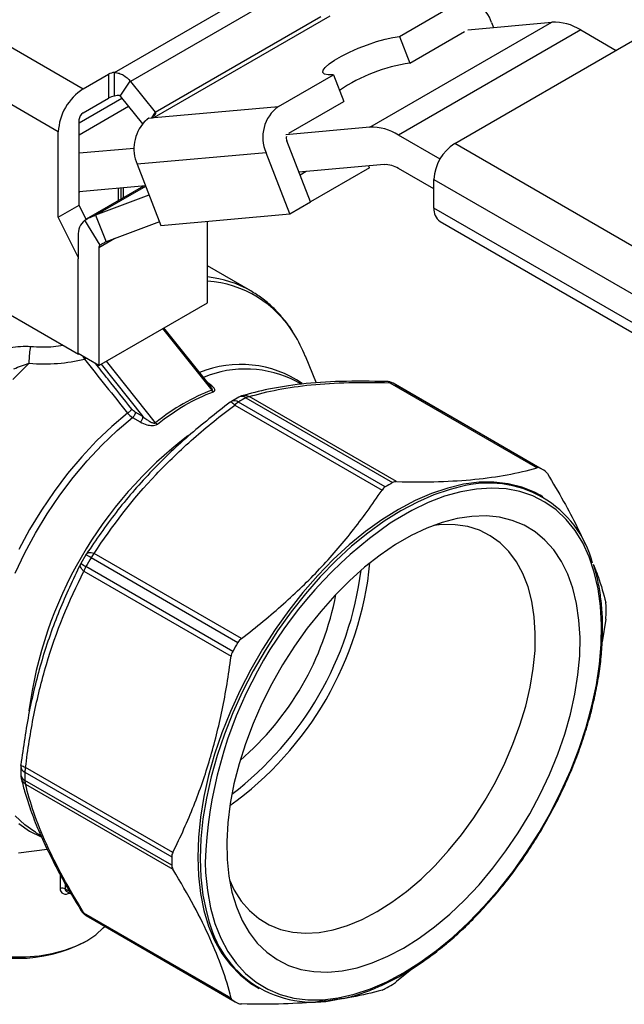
# Model space of a CAD drawing. Header units: inches. Extents: x 0.7 to 32.2, y 0.7 to 24.8.
# Tile 12 of 14: x 26.9 to 28.9, y 19.6 to 22.9. Entities that reach past the tile are written whole.
import ezdxf

# ---------------------------------------------------------------- set-up
doc = ezdxf.new("R2010")
doc.units = ezdxf.units.IN
doc.header["$LTSCALE"] = 3
doc.header["$MEASUREMENT"] = 0

msp = doc.modelspace()

# ---------------------------------------------------------------- linework, layer by layer
for p, q in [((27.2144, 22.7512), (27.7949, 23.0863)), ((26.5379, 23.0254), (27.1086, 22.696)), ((27.8248, 23.0424), (27.268, 22.721)), ((28.1733, 22.8721), (28.357, 22.9782)), ((27.9384, 22.9408), (27.347, 22.5994)), ((27.351, 22.6177), (27.9078, 22.9391)), ((28.0725, 22.5666), (28.6849, 22.9201)), ((28.4029, 22.8949), (28.6849, 22.9201)), ((28.4823, 22.9188), (28.4886, 22.9026)), ((28.7824, 22.894), (28.1699, 22.5405)), ((28.2081, 22.7824), (28.3918, 22.8885)), ((28.7824, 22.894), (28.9013, 22.8254)), ((27.0251, 22.5513), (26.4544, 22.8808)), ((28.1733, 22.8721), (28.2081, 22.7824)), ((28.3585, 22.512), (28.957, 22.8575)), ((27.2144, 22.6708), (27.2144, 22.7512)), ((27.1086, 22.696), (27.1934, 22.7449)), ((27.1934, 22.7449), (27.1934, 22.6645)), ((27.2331, 22.6717), (27.2671, 22.7221)), ((27.268, 22.721), (27.351, 22.6177)), ((27.7656, 22.6368), (27.9506, 22.7435)), ((27.9506, 22.7435), (27.9854, 22.6539)), ((27.0947, 22.5811), (27.239, 22.6643)), ((27.1086, 22.6156), (27.1934, 22.6645)), ((27.2332, 22.6715), (27.3082, 22.5782)), ((27.8004, 22.5471), (27.9854, 22.6539)), ((27.2616, 22.6362), (27.0947, 22.5399)), ((27.347, 22.5994), (27.7656, 22.6368)), ((27.0947, 22.3044), (27.0947, 22.5915)), ((27.3301, 22.5978), (27.3414, 22.5988)), ((27.3513, 22.6174), (27.3391, 22.5986)), ((27.3412, 22.6006), (27.3414, 22.5988)), ((27.3414, 22.5988), (27.347, 22.5994)), ((27.0251, 22.2643), (27.0251, 22.5513)), ((28.0725, 22.5666), (27.7905, 22.5414)), ((27.8731, 22.3158), (27.7935, 22.5211)), ((28.3092, 22.46), (28.1699, 22.5405)), ((27.28, 22.4957), (27.0947, 22.4791)), ((30.5744, 21.2327), (28.3585, 22.512)), ((27.7239, 22.4809), (27.2899, 22.4421)), ((27.8035, 22.2756), (27.7239, 22.4809)), ((27.2899, 22.4421), (27.3696, 22.2368)), ((28.1212, 22.441), (27.8345, 22.4154)), ((28.072, 22.4306), (27.873, 22.3157)), ((28.072, 22.4306), (28.0697, 22.4364)), ((28.2889, 22.3593), (28.1699, 22.428)), ((27.8593, 22.4176), (27.8383, 22.4055)), ((28.2889, 22.3914), (30.5048, 21.1122)), ((28.2889, 22.295), (28.2889, 22.3914)), ((27.3182, 22.3692), (27.0947, 22.3492)), ((27.3119, 22.3686), (27.1189, 22.2572)), ((27.3187, 22.3679), (27.1507, 22.2709)), ((27.2259, 22.361), (27.2259, 22.319)), ((27.236, 22.3248), (27.236, 22.3619)), ((27.2439, 22.3294), (27.2439, 22.3626)), ((27.0947, 22.3479), (27.0978, 22.3495)), ((27.3301, 22.3386), (27.1507, 22.2709)), ((27.0251, 22.2643), (27.0947, 22.3044)), ((27.1184, 22.2566), (27.0947, 22.3044)), ((27.8035, 22.2756), (27.8731, 22.3158)), ((30.5048, 21.0157), (28.2889, 22.295)), ((27.092, 22.1295), (27.0251, 22.2643)), ((27.1653, 22.1703), (27.114, 22.2543)), ((27.1507, 22.2709), (27.1855, 22.1813)), ((27.3696, 22.2368), (27.8035, 22.2756)), ((27.3649, 22.2489), (27.1855, 22.1813)), ((27.5271, 21.9768), (27.5271, 22.2509)), ((28.3093, 22.2499), (30.5252, 20.9707)), ((27.092, 22.2018), (27.092, 22.1248)), ((27.2149, 22.1923), (27.1616, 22.1616)), ((27.1616, 22.1616), (27.1616, 21.7658)), ((27.0923, 22.1246), (27.092, 22.1248)), ((27.0923, 21.8058), (27.0923, 22.1246)), ((27.6728, 22.0161), (27.5271, 22.1003)), ((26.7607, 21.9953), (27.0933, 21.8033)), ((27.6772, 22.0136), (27.6728, 22.0161)), ((27.1616, 21.7658), (27.5271, 21.9768)), ((27.376, 21.8895), (27.5414, 21.6824)), ((27.5379, 21.6949), (27.3804, 21.8921)), ((27.1616, 21.7658), (27.0923, 21.8058)), ((27.0933, 21.8052), (27.0933, 21.8033)), ((27.095, 21.8042), (27.0933, 21.8033)), ((27.1064, 21.7976), (27.1128, 21.7868)), ((27.8931, 21.7062), (27.8561, 21.7967)), ((27.1689, 21.77), (27.3099, 21.5935)), ((27.3523, 21.5732), (27.1868, 21.7803)), ((27.8419, 21.7026), (27.8263, 21.7116)), ((28.1407, 21.7076), (28.636, 21.4217)), ((28.6451, 21.4206), (28.1512, 21.7057)), ((28.6538, 21.4157), (28.1598, 21.7009)), ((27.6318, 21.659), (27.6073, 21.6449)), ((28.1628, 21.3749), (27.6676, 21.6608)), ((27.6187, 21.6326), (28.114, 21.3467)), ((28.1249, 21.3574), (27.631, 21.6426)), ((27.6554, 21.6566), (28.1493, 21.3715)), ((27.3099, 21.5935), (27.2839, 21.6085)), ((27.2748, 21.5906), (27.3008, 21.5756)), ((28.6549, 21.3242), (28.6466, 21.329)), ((27.1177, 21.1288), (27.1007, 21.0995)), ((27.12, 21.1315), (27.1191, 21.1303)), ((27.6408, 20.8472), (27.1456, 21.1331)), ((27.0996, 21.0962), (27.1002, 21.0976)), ((27.1351, 21.1192), (27.6291, 20.834)), ((27.111, 21.0733), (27.6062, 20.7874)), ((27.6118, 20.8041), (27.1179, 21.0893)), ((28.8665, 20.9121), (28.8546, 20.8358)), ((26.8986, 20.4175), (26.8986, 20.3892)), ((27.4103, 20.1278), (26.915, 20.4137)), ((26.9125, 20.3981), (27.4064, 20.113)), ((27.4064, 20.0848), (26.9125, 20.37)), ((26.915, 20.3573), (27.4103, 20.0714)), ((26.9504, 20.1943), (26.9667, 20.1849)), ((26.8916, 20.126), (26.9874, 20.139)), ((27.0308, 20.0548), (27.0308, 20.0064)), ((27.0487, 20.0046), (27.0487, 20.0225)), ((27.0645, 19.9955), (27.0487, 20.0046)), ((27.0542, 19.9961), (27.0692, 19.9874)), ((27.0591, 19.9933), (27.0585, 19.9892)), ((27.0585, 19.9892), (27.0632, 19.9909)), ((27.6062, 19.6382), (27.111, 19.9241)), ((27.1179, 19.916), (27.6118, 19.6308)), ((27.1265, 19.9108), (27.6204, 19.6257)), ((27.1128, 19.8262), (27.1211, 19.831)), ((28.2205, 19.7402), (28.1628, 19.6932)), ((27.6919, 19.6753), (27.7003, 19.6705))]:
    msp.add_line(p, q)
at = {"flags": 128}
for points in [[(27.9506, 22.7435), (27.9329, 22.7432), (27.921, 22.7456), (27.9151, 22.7508), (27.9157, 22.7584), (27.9227, 22.7682), (27.9358, 22.7798), (27.9544, 22.7925), (27.9776, 22.806), (28.0046, 22.8195), (28.0341, 22.8325), (28.0648, 22.8444), (28.0953, 22.8548), (28.1244, 22.863), (28.1508, 22.8689), (28.1733, 22.8721)], [(26.8721, 21.7179), (26.9273, 21.7732)], [(27.2579, 21.6053), (27.2052, 21.5608), (27.1537, 21.5119), (27.1039, 21.4588), (27.0561, 21.402), (27.0107, 21.3419), (26.968, 21.2789), (26.9283, 21.2136), (26.8919, 21.1463)], [(26.8794, 21.0669), (26.9119, 21.135), (26.9479, 21.2017), (26.9873, 21.2666), (27.0297, 21.3291), (27.0747, 21.3887), (27.1221, 21.4451), (27.1715, 21.4978), (27.2226, 21.5464), (27.2748, 21.5906)], [(28.6466, 21.329), (28.6265, 21.3396), (28.5839, 21.3567), (28.5385, 21.3679), (28.4906, 21.3732), (28.4404, 21.3726), (28.3884, 21.366), (28.335, 21.3535), (28.2804, 21.3352), (28.225, 21.3112), (28.1692, 21.2817), (28.1135, 21.2469), (28.0581, 21.2069), (28.0035, 21.1622), (27.95, 21.1129), (27.8981, 21.0595), (27.8479, 21.0023), (27.8, 20.9416), (27.7546, 20.878), (27.712, 20.8117), (27.6726, 20.7434), (27.6365, 20.6734), (27.6041, 20.6023), (27.5755, 20.5304), (27.551, 20.4584), (27.5307, 20.3867), (27.5148, 20.3157), (27.5034, 20.2461), (27.4965, 20.1781), (27.4942, 20.1124), (27.4965, 20.0494), (27.5034, 19.9894), (27.5148, 19.933), (27.5307, 19.8804), (27.551, 19.8321), (27.5755, 19.7884), (27.6041, 19.7495), (27.6365, 19.7158), (27.6726, 19.6874), (27.6919, 19.6753)], [(28.3772, 21.3573), (28.3433, 21.3487), (28.2887, 21.3304), (28.2333, 21.3064), (28.1776, 21.2769), (28.1218, 21.2421), (28.0665, 21.2021), (28.0119, 21.1574), (27.9584, 21.1081), (27.9064, 21.0547), (27.8563, 20.9975), (27.8084, 20.9368), (27.7629, 20.8731), (27.7204, 20.8069), (27.6809, 20.7386), (27.6449, 20.6686), (27.6124, 20.5974), (27.5839, 20.5256), (27.5594, 20.4536), (27.5391, 20.3818), (27.5232, 20.3109), (27.5117, 20.2412), (27.5048, 20.1733), (27.5025, 20.1076), (27.5048, 20.0446), (27.5117, 19.9846), (27.5232, 19.9282), (27.533, 19.8936)], [(28.1859, 19.7226), (28.2417, 19.7575), (28.2971, 19.7975), (28.3518, 19.8425), (28.4052, 19.892), (28.4571, 19.9457), (28.5072, 20.0032), (28.5549, 20.0642), (28.6001, 20.1282), (28.6424, 20.1947), (28.6814, 20.2634), (28.717, 20.3336), (28.7489, 20.4049), (28.7768, 20.4769), (28.8006, 20.549), (28.8201, 20.6206), (28.8351, 20.6914), (28.8455, 20.7608), (28.8514, 20.8283), (28.8525, 20.8934), (28.849, 20.9558), (28.8409, 21.0149), (28.8281, 21.0703), (28.8109, 21.1216), (28.7892, 21.1686), (28.7634, 21.2108), (28.7334, 21.248), (28.6997, 21.2798), (28.6623, 21.3062), (28.6216, 21.3268), (28.5778, 21.3416), (28.5313, 21.3505), (28.4824, 21.3533), (28.4314, 21.3501), (28.3787, 21.3408), (28.3246, 21.3256), (28.2695, 21.3046), (28.2139, 21.2779), (28.158, 21.2456), (28.141, 21.2347)], [(28.1859, 19.8062), (28.2385, 19.8392), (28.2906, 19.8773), (28.3419, 19.9202), (28.392, 19.9676), (28.4404, 20.0192), (28.4869, 20.0744), (28.531, 20.1329), (28.5725, 20.1942), (28.6108, 20.2579), (28.6459, 20.3234), (28.6774, 20.3902), (28.705, 20.4578), (28.7286, 20.5257), (28.7479, 20.5933), (28.7628, 20.6601), (28.7732, 20.7256), (28.779, 20.7893), (28.7802, 20.8507), (28.7767, 20.9093), (28.7686, 20.9646), (28.7559, 21.0162), (28.7388, 21.0637), (28.7173, 21.1068), (28.6917, 21.145), (28.6621, 21.1781), (28.6288, 21.2059), (28.592, 21.2281), (28.5521, 21.2445), (28.5093, 21.2551), (28.4639, 21.2596), (28.4164, 21.2582), (28.3671, 21.2508), (28.3164, 21.2374), (28.2646, 21.2182), (28.2122, 21.1934), (28.1597, 21.163), (28.1073, 21.1274), (28.0555, 21.0868), (28.0048, 21.0416), (27.9555, 20.9921), (27.9079, 20.9387), (27.8626, 20.8817), (27.8198, 20.8218), (27.7798, 20.7592), (27.7431, 20.6946), (27.7098, 20.6284), (27.6802, 20.5611), (27.6546, 20.4933), (27.6331, 20.4255), (27.616, 20.3582), (27.6033, 20.2919), (27.5952, 20.2273), (27.5917, 20.1647), (27.5929, 20.1046), (27.5987, 20.0476), (27.6091, 19.9941), (27.624, 19.9445), (27.6433, 19.8992), (27.6669, 19.8585), (27.6945, 19.8228), (27.726, 19.7923), (27.761, 19.7673), (27.7994, 19.748), (27.8409, 19.7345), (27.885, 19.7269), (27.9315, 19.7253), (27.9799, 19.7298), (28.03, 19.7402), (28.0813, 19.7565), (28.1334, 19.7785), (28.1859, 19.8062)], [(28.0975, 19.9287), (28.1474, 19.9602), (28.1968, 19.9968), (28.2454, 20.0382), (28.2926, 20.0841), (28.3382, 20.134), (28.3816, 20.1874), (28.4225, 20.2441), (28.4606, 20.3033), (28.4954, 20.3647), (28.5268, 20.4276), (28.5544, 20.4916), (28.578, 20.556), (28.5974, 20.6203), (28.6124, 20.6839), (28.6228, 20.7463), (28.6287, 20.807), (28.6298, 20.8653), (28.6263, 20.9207), (28.6182, 20.9729), (28.6055, 21.0213), (28.5883, 21.0655), (28.5668, 21.1051), (28.5411, 21.1397), (28.5116, 21.1691), (28.4784, 21.1931), (28.4419, 21.2113), (28.4024, 21.2236), (28.3602, 21.23), (28.3156, 21.2304), (28.2884, 21.2277)], [(26.9422, 20.1992), (26.9119, 20.2208), (26.8794, 20.2514)], [(26.8919, 20.225), (26.9283, 20.1998), (26.9675, 20.1804)], [(26.9504, 20.1943), (26.9479, 20.1957), (26.9422, 20.1992)], [(27.5193, 20.0938), (27.5205, 20.06), (27.5264, 19.9993), (27.5368, 19.942), (27.5518, 19.8885), (27.5713, 19.8393), (27.5951, 19.7947), (27.623, 19.755), (27.6549, 19.7204), (27.6905, 19.6913), (27.7295, 19.6678), (27.7718, 19.65), (27.817, 19.6382), (27.8647, 19.6324), (27.9148, 19.6326), (27.9667, 19.6388), (28.0201, 19.651), (28.0748, 19.6692), (28.1302, 19.6931), (28.1859, 19.7226)], [(27.6005, 20.0361), (27.617, 20.0012), (27.6406, 19.9641), (27.6682, 19.932), (27.6996, 19.9053), (27.7345, 19.8842), (27.7726, 19.8689), (27.8135, 19.8595), (27.8569, 19.8561), (27.9025, 19.8588), (27.9497, 19.8675), (27.9983, 19.8822), (28.0477, 19.9026), (28.0975, 19.9287)], [(26.5666, 19.9636), (26.5675, 19.9502), (26.5741, 19.9237), (26.5871, 19.898), (26.6064, 19.8737), (26.6314, 19.8512), (26.6618, 19.831), (26.6968, 19.8135), (26.7358, 19.799), (26.7779, 19.7879), (26.8224, 19.7803), (26.8683, 19.7765), (26.9146, 19.7765), (26.9605, 19.7803), (27.0049, 19.7879), (27.0471, 19.799), (27.0861, 19.8135), (27.1211, 19.831), (27.1515, 19.8512), (27.1765, 19.8737), (27.1814, 19.8791)]]:
    msp.add_lwpolyline(points, dxfattribs=at)
for centre, radius, start, end in [((28.3953, 22.8971), 0.0897, 14.0017, 115.2508), ((28.6919, 22.7512), 0.1691, 57.6507, 92.3578), ((27.2189, 22.6981), 0.0533, 94.8341, 118.6004), ((28.2899, 22.2203), 0.5681, 98.2803, 124.1311), ((27.1196, 22.6017), 0.1904, 38.7944, 39.2038), ((27.2064, 22.543), 0.1815, 122.6055, 177.3945), ((27.2189, 22.6177), 0.0533, 94.8341, 118.6004), ((27.2085, 22.6516), 0.0317, 38.7944, 39.2038), ((27.3757, 22.6375), 0.0316, 218.7937, 219.6144), ((27.841, 22.5331), 0.1282, 126.0232, 203.9762), ((27.1249, 22.5901), 0.0303, 122.6055, 177.3945), ((27.4148, 22.4941), 0.1353, 138.0235, 202.6015), ((27.3464, 22.6106), 0.0112, 242.5743, 273.1221), ((28.0794, 22.3976), 0.1691, 57.6507, 92.3578), ((27.8163, 22.5299), 0.0245, 165.7281, 201.0955), ((28.44, 22.3846), 0.1513, 122.6055, 177.3945), ((28.1247, 22.3565), 0.0845, 57.6507, 92.3578), ((28.3357, 22.289), 0.0472, 172.7442, 235.9436), ((27.153, 22.2071), 0.0612, 129.5732, 185.0104), ((27.1718, 22.1625), 0.0102, 129.5732, 185.0104), ((27.4881, 21.6929), 0.3723, 60.2402, 83.9862), ((27.502, 21.6809), 0.3691, 30.8913, 86.0994), ((27.4017, 21.6124), 0.4903, 22.0747, 31.745), ((27.6387, 21.405), 0.3642, 55.3847, 112.3313), ((27.6547, 21.3819), 0.3717, 62.5004, 112.3546), ((28.128, 21.6646), 0.0472, 61.6511, 88.4068), ((28.1429, 21.6897), 0.018, 62.6387, 96.9052), ((27.9876, 21.4024), 0.3446, 60.0028, 61.6513), ((27.6548, 21.6178), 0.0472, 106.8705, 119.1618), ((27.6415, 21.637), 0.0241, 54.7704, 113.8074), ((27.6715, 21.6291), 0.0319, 96.9854, 120.3191), ((27.6315, 21.6043), 0.0472, 120.819, 126.8807), ((27.6173, 21.6249), 0.0223, 52.2736, 116.5034), ((27.6613, 21.593), 0.0581, 121.4438, 137.0554), ((28.1302, 20.806), 0.9742, 119.1688, 120.8259), ((28.3076, 20.4222), 1.3934, 127.4011, 172.5017), ((28.4815, 21.1173), 0.3446, 58.3379, 61.6513), ((28.6241, 20.5208), 0.9742, 119.1688, 120.8259), ((28.473, 21.009), 0.3612, 14.6718, 105.376), ((28.9682, 20.0441), 1.4498, 124.7918, 178.0376), ((27.1583, 21.1048), 0.0472, 147.0211, 149.4476), ((27.0156, 20.9244), 0.2285, 58.4594, 63.4681), ((27.2023, 21.0797), 0.0779, 136.7497, 149.5796), ((27.1419, 21.0763), 0.0472, 150.5524, 152.972), ((27.2279, 21.2921), 0.2307, 236.5707, 241.5311), ((28.6764, 20.2093), 1.7898, 149.4477, 150.5523), ((26.9341, 21.2152), 1.1451, 305.6983, 354.307), ((27.1856, 21.0508), 0.0779, 150.4206, 163.2498), ((26.9278, 21.2188), 1.1247, 307.269, 352.7364), ((27.0045, 21.1745), 0.971, 310.6142, 349.3912), ((27.8934, 20.9425), 0.9744, 359.1716, 0.8284), ((29.1704, 19.9242), 1.7898, 149.4477, 150.5523), ((26.9459, 20.4168), 0.0472, 173.0882, 179.1784), ((26.9209, 20.4188), 0.0223, 183.4979, 247.7352), ((26.9706, 20.3967), 0.0581, 162.9443, 178.5539), ((26.9459, 20.3899), 0.0472, 180.8354, 193.1713), ((26.9226, 20.3918), 0.0241, 186.1942, 245.2373), ((27.8868, 20.384), 0.9744, 179.1716, 180.8284), ((26.9444, 20.3698), 0.0319, 179.6783, 203.0078), ((28.3808, 20.0989), 0.9744, 179.1716, 180.8284), ((27.1419, 19.9566), 0.0472, 211.5694, 238.3381), ((27.1276, 19.9311), 0.018, 203.0873, 237.3498), ((27.2988, 20.2093), 0.3446, 238.338, 240.0026), ((27.8822, 19.9856), 0.3612, 194.7501, 285.4396), ((26.8914, 20.251), 0.4791, 242.4798, 297.5202), ((27.6501, 20.5206), 0.9742, 299.1688, 300.8259), ((27.7927, 19.9241), 0.3446, 238.3379, 241.6513)]:
    msp.add_arc(centre, radius, start, end)
for points, knots in [([(27.2144, 22.7512), (27.2197, 22.7507), (27.2248, 22.7497), (27.2346, 22.7466), (27.2394, 22.7445), (27.2526, 22.7369), (27.2606, 22.7301), (27.2671, 22.7221)], [0, 0, 0, 0, 0.25, 0.25, 0.5, 0.5, 1, 1, 1, 1]), ([(27.2331, 22.6717), (27.232, 22.673), (27.2301, 22.6735), (27.2268, 22.6738), (27.2251, 22.6736), (27.2203, 22.6728), (27.2173, 22.6719), (27.2144, 22.6708)], [0, 0, 0, 0, 0.25, 0.25, 0.5, 0.5, 1, 1, 1, 1]), ([(27.3301, 22.5978), (27.3299, 22.5977), (27.3296, 22.5975), (27.3291, 22.5971), (27.3285, 22.5968), (27.328, 22.5964), (27.3275, 22.596), (27.327, 22.5956), (27.3264, 22.5952), (27.3259, 22.5948), (27.3254, 22.5944), (27.3248, 22.594), (27.3243, 22.5936), (27.3237, 22.5931), (27.3232, 22.5927), (27.3226, 22.5923), (27.3221, 22.5918), (27.3215, 22.5913), (27.321, 22.5909), (27.3204, 22.5904), (27.3199, 22.5899), (27.3193, 22.5894), (27.3188, 22.5889), (27.3182, 22.5884), (27.3176, 22.5879), (27.3171, 22.5874), (27.3165, 22.5868), (27.3159, 22.5863), (27.3154, 22.5858), (27.3148, 22.5852), (27.3144, 22.5848), (27.3142, 22.5847)], [0, 0, 0, 0, 0.0043847, 0.0087836, 0.0131962, 0.0176219, 0.0220602, 0.0265103, 0.0309717, 0.0354438, 0.0399261, 0.044418, 0.0489188, 0.053428, 0.057945, 0.0624693, 0.0670004, 0.0715376, 0.0760805, 0.0806284, 0.085181, 0.0897377, 0.094298, 0.0988615, 0.1034277, 0.1079962, 0.1125665, 0.1171383, 0.1217112, 0.1262848, 0.1308588, 0.1308588, 0.1308588, 0.1308588]), ([(27.3513, 22.6174), (27.3521, 22.6164), (27.3524, 22.6154), (27.3525, 22.6135), (27.3522, 22.6127), (27.3514, 22.6103), (27.3504, 22.6089), (27.347, 22.605), (27.3443, 22.6028), (27.3412, 22.6006)], [0, 0, 0, 0, 0.125, 0.125, 0.25, 0.25, 0.5, 0.5, 1, 1, 1, 1]), ([(27.114, 22.2543), (27.1197, 22.2579), (27.1256, 22.261), (27.1378, 22.2666), (27.1442, 22.269), (27.1507, 22.2709)], [0, 0, 0, 0, 0.0549277, 0.0549277, 0.1098554, 0.1098554, 0.1098554, 0.1098554]), ([(27.1855, 22.1813), (27.182, 22.1796), (27.1786, 22.1778), (27.1719, 22.1742), (27.1686, 22.1723), (27.1653, 22.1703)], [0, 0, 0, 0, 0.0313397, 0.0313397, 0.0626794, 0.0626794, 0.0626794, 0.0626794]), ([(27.8163, 21.8746), (27.8155, 21.876), (27.8062, 21.8926), (27.7847, 21.9206), (27.7516, 21.9575), (27.7159, 21.9888), (27.6899, 22.0053), (27.6774, 22.0132)], [0, 0, 0, 0, 0.02289, 0.274781, 0.524559, 0.772285, 1, 1, 1, 1]), ([(26.9273, 21.7732), (26.9273, 21.7835), (26.9284, 21.8035), (26.9307, 21.8216), (26.9319, 21.8284)], [0, 0, 0, 0, 0.571429, 1, 1, 1, 1]), ([(27.0416, 21.8332), (27.0308, 21.8312), (26.9955, 21.8249), (26.958, 21.827), (26.9319, 21.8284)], [0, 0, 0, 0, 0.305439, 1, 1, 1, 1]), ([(27.1128, 21.7868), (27.1143, 21.7877), (27.1161, 21.7889), (27.118, 21.7904), (27.1183, 21.7907)], [0, 0, 0, 0, 0.791551, 1, 1, 1, 1]), ([(27.2728, 21.6184), (27.2458, 21.6524), (27.2048, 21.7037), (27.1639, 21.7551), (27.15, 21.7725)], [0, 0, 0, 0, 0.660288, 1, 1, 1, 1]), ([(27.5466, 21.6773), (27.5489, 21.6781), (27.5519, 21.6806), (27.5518, 21.6867), (27.5445, 21.6959), (27.5345, 21.7028), (27.5278, 21.7067)], [0, 0, 0, 0, 0.0240513, 0.0481026, 0.0962053, 0.1683592, 0.1683592, 0.1683592, 0.1683592]), ([(27.5414, 21.6824), (27.5418, 21.6826), (27.5427, 21.6829), (27.5433, 21.684), (27.5433, 21.6853), (27.5423, 21.689), (27.5399, 21.6922), (27.5378, 21.6949)], [0, 0, 0, 0, 0.084348, 0.1754, 0.282873, 0.412855, 1, 1, 1, 1]), ([(28.1292, 21.7118), (28.077, 21.7124), (27.9754, 21.7137), (27.8433, 21.7044), (27.7321, 21.6877), (27.6708, 21.6711), (27.6412, 21.663)], [0, 0, 0, 0, 0.272876, 0.530548, 0.772964, 1, 1, 1, 1]), ([(27.6676, 21.6608), (27.6976, 21.6698), (27.7298, 21.6778), (27.7991, 21.6911), (27.8363, 21.6965), (27.9556, 21.7082), (28.0451, 21.7102), (28.1407, 21.7076)], [0, 0, 0, 0, 0.25, 0.25, 0.5, 0.5, 1, 1, 1, 1]), ([(28.1407, 21.7076), (28.1383, 21.7092), (28.1346, 21.7116), (28.1306, 21.7114), (28.1292, 21.7114)], [0, 0, 0, 0, 0.66573, 1, 1, 1, 1]), ([(27.6676, 21.6608), (27.6641, 21.662), (27.6569, 21.6647), (27.6477, 21.6649), (27.6426, 21.6632), (27.6412, 21.6627)], [0, 0, 0, 0, 0.39475, 0.828476, 1, 1, 1, 1]), ([(27.6033, 21.6422), (27.5555, 21.6048), (27.4597, 21.5299), (27.331, 21.4053), (27.2161, 21.2725), (27.1518, 21.1787), (27.1197, 21.1318)], [0, 0, 0, 0, 0.249796, 0.499862, 0.75004, 1, 1, 1, 1]), ([(27.1456, 21.1331), (27.2055, 21.2255), (27.2748, 21.3152), (27.3937, 21.441), (27.4359, 21.4815), (27.5245, 21.5593), (27.5709, 21.5967), (27.6187, 21.6326)], [0, 0, 0, 0, 0.5, 0.5, 0.75, 0.75, 1, 1, 1, 1]), ([(27.6187, 21.6326), (27.6165, 21.6346), (27.6119, 21.6389), (27.6071, 21.6418), (27.6042, 21.643), (27.6037, 21.6421), (27.6036, 21.6419)], [0, 0, 0, 0, 0.304651, 0.639341, 0.909581, 1, 1, 1, 1]), ([(27.2839, 21.6085), (27.2839, 21.6055), (27.283, 21.602), (27.2797, 21.5956), (27.2774, 21.5926), (27.2748, 21.5906)], [0, 0, 0, 0, 0.5, 0.5, 1, 1, 1, 1]), ([(27.3008, 21.5756), (27.3033, 21.5776), (27.3057, 21.5806), (27.309, 21.587), (27.3099, 21.5905), (27.3099, 21.5935)], [0, 0, 0, 0, 0.5, 0.5, 1, 1, 1, 1]), ([(27.3099, 21.5935), (27.312, 21.5918), (27.3159, 21.5885), (27.3217, 21.5842), (27.3269, 21.5806), (27.331, 21.5781), (27.3341, 21.5764), (27.3372, 21.5749), (27.3407, 21.5734), (27.3445, 21.5722), (27.3478, 21.5718), (27.3505, 21.572), (27.3517, 21.5728), (27.3523, 21.5732)], [0, 0, 0, 0, 0.172476, 0.323673, 0.45365, 0.5625, 0.61991, 0.672092, 0.768271, 0.846412, 0.908231, 0.957192, 1, 1, 1, 1]), ([(27.3008, 21.5756), (27.3075, 21.5718), (27.3199, 21.5662), (27.3377, 21.5631), (27.3504, 21.5643), (27.3561, 21.5669), (27.3582, 21.5685)], [0, 0, 0, 0, 0.0721916, 0.1203193, 0.1443832, 0.1684471, 0.1684471, 0.1684471, 0.1684471]), ([(28.1628, 21.3749), (28.2142, 21.3737), (28.2609, 21.3738), (28.3478, 21.3765), (28.3881, 21.379), (28.4644, 21.3866), (28.5003, 21.3916), (28.5697, 21.4044), (28.6031, 21.4122), (28.636, 21.4217)], [0, 0, 0, 0, 0.25, 0.25, 0.5, 0.5, 0.75, 0.75, 1, 1, 1, 1]), ([(28.6705, 21.4018), (28.6891, 21.3705), (28.7252, 21.3097), (28.7673, 21.2305), (28.7882, 21.1843), (28.797, 21.1649)], [0, 0, 0, 0, 0.379684, 0.738624, 1, 1, 1, 1]), ([(27.6408, 20.8472), (27.6922, 20.8863), (27.7388, 20.9247), (27.8258, 21.0022), (27.8661, 21.0412), (27.9423, 21.1217), (27.9783, 21.1632), (28.0477, 21.2508), (28.0811, 21.2969), (28.114, 21.3467)], [0, 0, 0, 0, 0.25, 0.25, 0.5, 0.5, 0.75, 0.75, 1, 1, 1, 1]), ([(27.1456, 21.1331), (27.1421, 21.134), (27.1352, 21.1358), (27.1271, 21.1356), (27.1218, 21.1342), (27.1204, 21.1321), (27.12, 21.1315)], [0, 0, 0, 0, 0.299747, 0.593332, 0.889749, 1, 1, 1, 1]), ([(27.0992, 21.0963), (27.0747, 21.0451), (27.0256, 20.9425), (26.968, 20.7765), (26.9244, 20.6028), (26.9075, 20.4824), (26.899, 20.4222)], [0, 0, 0, 0, 0.24996, 0.500138, 0.750204, 1, 1, 1, 1]), ([(27.111, 21.0733), (27.1085, 21.0758), (27.1035, 21.0809), (27.0996, 21.0882), (27.0982, 21.0934), (27.0993, 21.0956), (27.0996, 21.0962)], [0, 0, 0, 0, 0.299395, 0.598789, 0.898184, 1, 1, 1, 1]), ([(28.8561, 20.8822), (28.856, 20.8929), (28.8557, 20.924), (28.852, 20.9736), (28.8433, 21.0294), (28.8343, 21.0704), (28.8269, 21.0915), (28.8252, 21.0962)], [0, 0, 0, 0, 0.137803, 0.399579, 0.661436, 0.923237, 1, 1, 1, 1]), ([(26.915, 20.4137), (26.9222, 20.4731), (26.9314, 20.532), (26.9545, 20.6476), (26.9684, 20.7044), (27.0179, 20.8703), (27.0609, 20.9751), (27.111, 21.0733)], [0, 0, 0, 0, 0.25, 0.25, 0.5, 0.5, 1, 1, 1, 1]), ([(28.8261, 21.0938), (28.8312, 21.081), (28.849, 21.0365), (28.8592, 20.9968), (28.8665, 20.9685)], [0, 0, 0, 0, 0.286764, 1, 1, 1, 1]), ([(27.9834, 19.637), (27.9873, 19.6377), (28.008, 19.6416), (28.0467, 19.6538), (28.0993, 19.6738), (28.1524, 19.6993), (28.2057, 19.7296), (28.2587, 19.7646), (28.3112, 19.8042), (28.3629, 19.848), (28.4135, 19.8958), (28.4626, 19.9472), (28.5099, 20.0021), (28.5552, 20.0599), (28.5982, 20.1205), (28.6386, 20.1833), (28.6762, 20.248), (28.7108, 20.3143), (28.742, 20.3817), (28.7699, 20.4498), (28.7941, 20.5182), (28.8145, 20.5865), (28.831, 20.6542), (28.8436, 20.7211), (28.852, 20.7865), (28.8557, 20.8401), (28.856, 20.8715), (28.8561, 20.8822)], [0, 0, 0, 0, 0.009578, 0.051622, 0.093717, 0.135841, 0.177979, 0.220117, 0.262249, 0.304373, 0.346488, 0.388593, 0.430691, 0.472782, 0.514868, 0.556951, 0.599033, 0.641115, 0.6832, 0.725287, 0.767381, 0.809482, 0.851592, 0.893712, 0.935845, 0.977991, 1, 1, 1, 1]), ([(27.4103, 20.1278), (27.437, 20.1812), (27.4602, 20.2332), (27.5014, 20.337), (27.5193, 20.389), (27.5509, 20.4953), (27.5645, 20.5496), (27.5881, 20.6637), (27.5981, 20.7233), (27.6062, 20.7874)], [0, 0, 0, 0, 0.25, 0.25, 0.5, 0.5, 0.75, 0.75, 1, 1, 1, 1]), ([(26.915, 20.4137), (26.912, 20.4146), (26.906, 20.4165), (26.9009, 20.4193), (26.8986, 20.4213), (26.8991, 20.4221), (26.8992, 20.4222)], [0, 0, 0, 0, 0.318937, 0.637874, 0.956811, 1, 1, 1, 1]), ([(26.8999, 20.379), (26.9036, 20.3642), (26.9117, 20.3318), (26.9293, 20.2764), (26.9545, 20.2097), (26.9907, 20.1299), (27.039, 20.0366), (27.0801, 19.968), (27.1016, 19.9319)], [0, 0, 0, 0, 0.114802, 0.250507, 0.406939, 0.584012, 0.781762, 1, 1, 1, 1]), ([(26.915, 20.3573), (26.9121, 20.3598), (26.9062, 20.3647), (26.9014, 20.3726), (26.9005, 20.3777), (26.9003, 20.3792)], [0, 0, 0, 0, 0.414609, 0.829219, 1, 1, 1, 1]), ([(27.111, 19.9241), (27.0609, 20.0056), (27.0179, 20.0841), (26.9684, 20.1933), (26.9545, 20.2282), (26.9314, 20.295), (26.9222, 20.3268), (26.915, 20.3573)], [0, 0, 0, 0, 0.5, 0.5, 0.75, 0.75, 1, 1, 1, 1]), ([(27.6062, 19.6382), (27.5981, 19.6714), (27.5881, 19.7042), (27.5645, 19.7707), (27.5509, 19.8044), (27.5193, 19.8742), (27.5014, 19.9104), (27.4602, 19.987), (27.437, 20.0275), (27.4103, 20.0714)], [0, 0, 0, 0, 0.25, 0.25, 0.5, 0.5, 0.75, 0.75, 1, 1, 1, 1]), ([(27.0308, 20.0064), (27.0308, 20.0005), (27.0364, 19.9884), (27.0506, 19.9865), (27.0585, 19.9892)], [0, 0, 0, 0, 0.054761, 0.1277756, 0.1277756, 0.1277756, 0.1277756]), ([(27.0542, 19.9961), (27.0534, 19.9967), (27.0517, 19.9977), (27.05, 19.9999), (27.0489, 20.0022), (27.0488, 20.0038), (27.0487, 20.0046)], [0, 0, 0, 0, 0.274924, 0.537148, 0.777769, 1, 1, 1, 1]), ([(27.111, 19.9241), (27.1084, 19.9254), (27.1045, 19.9274), (27.1026, 19.9309), (27.102, 19.9321)], [0, 0, 0, 0, 0.664715, 1, 1, 1, 1]), ([(28.114, 19.665), (28.0811, 19.6555), (28.0477, 19.6477), (27.9783, 19.6349), (27.9423, 19.6299), (27.8661, 19.6224), (27.8258, 19.6198), (27.7388, 19.6172), (27.6922, 19.617), (27.6408, 19.6182)], [0, 0, 0, 0, 0.25, 0.25, 0.5, 0.5, 0.75, 0.75, 1, 1, 1, 1])]:
    msp.add_open_spline(points, degree=3, knots=knots)
for points in [[(26.9319, 21.8284), (26.9095, 21.8302), (26.8862, 21.8288), (26.8641, 21.8245)], [(26.8755, 21.7539), (26.8924, 21.7617), (26.9101, 21.7683), (26.9273, 21.7732)], [(26.9273, 21.7732), (26.9913, 21.7675), (27.0555, 21.7731), (27.1128, 21.7868)], [(27.1128, 21.7868), (27.1612, 21.7263), (27.2095, 21.6658), (27.2579, 21.6053)], [(27.5414, 21.6824), (27.4772, 21.6584), (27.4132, 21.6215), (27.3523, 21.5732)], [(27.3582, 21.5685), (27.4189, 21.6165), (27.4827, 21.6533), (27.5466, 21.6773)], [(27.5466, 21.6773), (27.5447, 21.6785), (27.5429, 21.6802), (27.5414, 21.6824)], [(27.2728, 21.6184), (27.2715, 21.6166), (27.2669, 21.6118), (27.2607, 21.6071), (27.2579, 21.6053)], [(27.2579, 21.6053), (27.2631, 21.5991), (27.269, 21.594), (27.2748, 21.5906)], [(27.2839, 21.6085), (27.2801, 21.6107), (27.2761, 21.6142), (27.2728, 21.6184)], [(27.3523, 21.5732), (27.3541, 21.5712), (27.3562, 21.5696), (27.3582, 21.5685)], [(28.6451, 21.4206), (28.6421, 21.4222), (28.639, 21.4226), (28.636, 21.4217)], [(28.6705, 21.4018), (28.6681, 21.4058), (28.6653, 21.4088), (28.6624, 21.4106)], [(28.1628, 21.3749), (28.1581, 21.375), (28.1535, 21.3739), (28.1493, 21.3715)], [(28.1249, 21.3574), (28.1206, 21.3549), (28.117, 21.3512), (28.114, 21.3467)], [(28.8678, 20.9566), (28.8677, 20.9615), (28.8673, 20.9655), (28.8665, 20.9685)], [(28.8665, 20.9121), (28.8673, 20.9179), (28.8677, 20.9235), (28.8678, 20.9284)], [(27.6408, 20.8472), (27.6361, 20.8436), (27.6321, 20.8392), (27.6291, 20.834)], [(27.6118, 20.8041), (27.6089, 20.7989), (27.607, 20.7932), (27.6062, 20.7874)], [(27.4103, 20.1278), (27.4078, 20.123), (27.4065, 20.1179), (27.4064, 20.113)], [(27.4064, 20.0848), (27.4065, 20.0799), (27.4078, 20.0754), (27.4103, 20.0714)], [(27.0487, 20.0046), (27.0464, 20.0059), (27.0404, 20.0077), (27.0337, 20.0072), (27.0308, 20.0064)], [(28.1493, 19.684), (28.1535, 19.6865), (28.1581, 19.6897), (28.1628, 19.6932)], [(27.6062, 19.6382), (27.607, 19.6351), (27.6089, 19.6326), (27.6118, 19.6308)], [(28.114, 19.665), (28.117, 19.6659), (28.1206, 19.6675), (28.1249, 19.6699)], [(27.6291, 19.6208), (27.6321, 19.6192), (27.6361, 19.6183), (27.6408, 19.6182)]]:
    msp.add_open_spline(points, degree=3)

doc.saveas('drawing.dxf')
